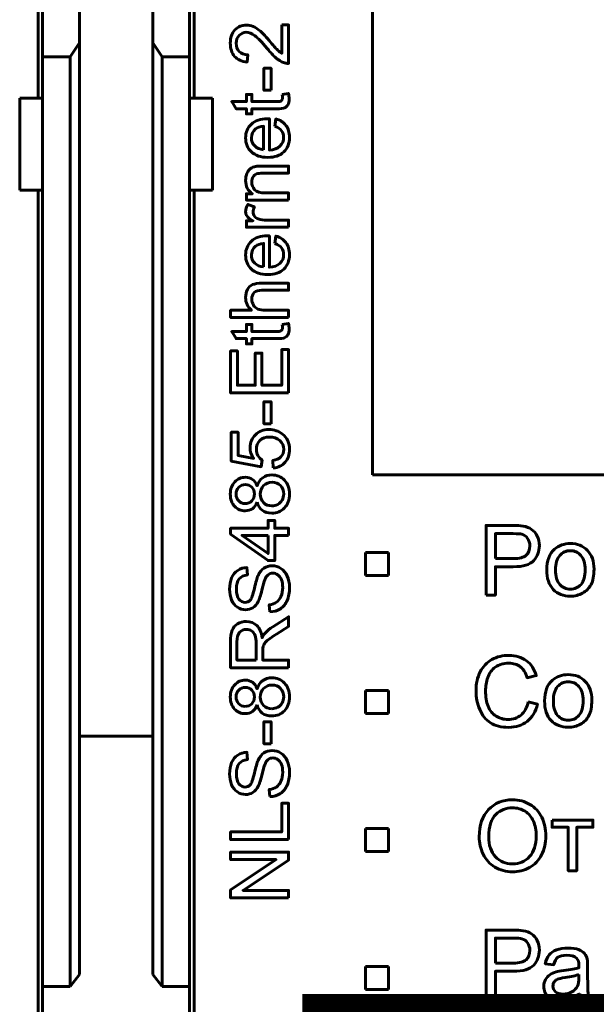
# Model space of a CAD drawing. Header units: millimetres. Extents: x -13 to 39, y -19 to 89.
# Tile 5 of 15: x 14 to 27, y 3 to 24. Entities that reach past the tile are written whole.
import ezdxf

# ---------------------------------------------------------------- set-up
doc = ezdxf.new("R2010")
doc.units = ezdxf.units.MM
doc.linetypes.add('K5LT_BASIC', pattern=[0])

msp = doc.modelspace()

# ---------------------------------------------------------------- linework, layer by layer
at = {"color": 150, "linetype": 'K5LT_BASIC', "lineweight": 60, "true_color": 0x0080ff}
for p, q in [((14.639, 22.438), (14.639, 47.238)), ((18.039, 22.438), (18.039, 47.238)), ((21.918, 14.246), (21.918, 30.956)), ((14.739, 23.338), (14.739, 25.262)), ((15.539, 23.645), (15.539, 25.262)), ((17.139, 23.645), (17.139, 25.262)), ((17.939, 25.262), (17.939, 23.338)), ((15.339, 23.338), (15.539, 23.645)), ((15.539, 3.373), (15.539, 23.645)), ((17.139, 23.645), (17.139, 3.373)), ((17.339, 23.338), (17.139, 23.645)), ((14.739, 22.438), (14.739, 23.338)), ((15.339, 23.338), (14.739, 23.338)), ((15.339, 3.117), (15.339, 23.338)), ((17.339, 3.117), (17.339, 23.338)), ((17.939, 23.338), (17.339, 23.338)), ((17.939, 23.338), (17.939, 22.438)), ((14.739, 22.438), (14.239, 22.438)), ((14.239, 20.438), (14.239, 22.438)), ((14.739, 22.438), (14.739, 20.438)), ((18.439, 22.438), (17.939, 22.438)), ((17.939, 22.438), (17.939, 20.438)), ((18.439, 20.438), (18.439, 22.438)), ((14.739, 20.438), (14.239, 20.438)), ((14.639, 2.412), (14.639, 20.438)), ((14.739, 3.117), (14.739, 20.438)), ((17.939, 20.438), (18.439, 20.438)), ((17.939, 3.117), (17.939, 20.438)), ((18.039, 2.412), (18.039, 20.438)), ((35.301, 14.246), (21.918, 14.246)), ((21.764, 12.551), (22.264, 12.551)), ((21.764, 12.051), (21.764, 12.551)), ((22.264, 12.551), (22.264, 12.051)), ((22.264, 12.051), (21.764, 12.051)), ((21.764, 9.551), (22.264, 9.551)), ((21.764, 9.051), (21.764, 9.551)), ((22.264, 9.551), (22.264, 9.051)), ((22.264, 9.051), (21.764, 9.051)), ((15.539, 8.557), (17.139, 8.557)), ((21.764, 6.551), (22.264, 6.551)), ((21.764, 6.051), (21.764, 6.551)), ((22.264, 6.551), (22.264, 6.051)), ((22.264, 6.051), (21.764, 6.051)), ((21.764, 3.551), (22.264, 3.551)), ((21.764, 3.051), (21.764, 3.551)), ((22.264, 3.551), (22.264, 3.051)), ((15.339, 3.117), (15.539, 3.373)), ((17.139, 3.373), (17.339, 3.117)), ((15.339, 3.117), (14.739, 3.117)), ((14.739, 2.412), (14.739, 3.117)), ((17.339, 3.117), (17.939, 3.117)), ((17.939, 2.412), (17.939, 3.117)), ((22.264, 3.051), (21.764, 3.051))]:
    msp.add_line(p, q, dxfattribs=at)
at = {"color": 150, "linetype": 'K5LT_BASIC', "true_color": 0x0080ff, "const_width": 0.6}
msp.add_lwpolyline([(20.69, -1.499), (34.589, -1.499), (34.589, 2.649), (20.69, 2.649)], close=True, dxfattribs=at)
at = {"color": 150, "linetype": 'K5LT_BASIC', "lineweight": 60, "true_color": 0x0080ff}
for points, knots in [([(19.944, 24.03), (19.944, 24.03), (20.092, 24.03), (20.092, 24.03), (20.092, 23.194), (20.092, 23.194), (20.055, 23.193), (20.019, 23.199), (19.984, 23.212), (19.927, 23.234), (19.871, 23.268), (19.816, 23.316), (19.761, 23.363), (19.698, 23.43), (19.626, 23.518), (19.513, 23.655), (19.424, 23.748), (19.358, 23.796), (19.292, 23.845), (19.23, 23.87), (19.171, 23.87), (19.11, 23.87), (19.058, 23.848), (19.016, 23.804), (18.974, 23.759), (18.952, 23.702), (18.952, 23.631), (18.952, 23.556), (18.975, 23.496), (19.019, 23.451), (19.064, 23.406), (19.126, 23.383), (19.205, 23.383), (19.205, 23.383), (19.189, 23.224), (19.189, 23.224), (19.07, 23.235), (18.98, 23.276), (18.917, 23.347), (18.855, 23.419), (18.824, 23.514), (18.824, 23.634), (18.824, 23.756), (18.857, 23.852), (18.925, 23.922), (18.992, 23.993), (19.075, 24.028), (19.175, 24.028), (19.225, 24.028), (19.275, 24.018), (19.324, 23.997), (19.373, 23.977), (19.424, 23.942), (19.478, 23.894), (19.532, 23.846), (19.607, 23.766), (19.701, 23.655), (19.779, 23.562), (19.832, 23.502), (19.86, 23.476), (19.888, 23.449), (19.916, 23.428), (19.944, 23.41), (19.944, 23.41), (19.944, 24.03), (19.944, 24.03)], [0, 0, 0, 0, 0.045455, 0.045455, 0.090909, 0.090909, 0.090909, 0.136364, 0.136364, 0.136364, 0.181818, 0.181818, 0.181818, 0.227273, 0.227273, 0.227273, 0.272727, 0.272727, 0.272727, 0.318182, 0.318182, 0.318182, 0.363636, 0.363636, 0.363636, 0.409091, 0.409091, 0.409091, 0.454545, 0.454545, 0.454545, 0.5, 0.5, 0.5, 0.545455, 0.545455, 0.545455, 0.590909, 0.590909, 0.590909, 0.636364, 0.636364, 0.636364, 0.681818, 0.681818, 0.681818, 0.727273, 0.727273, 0.727273, 0.772727, 0.772727, 0.772727, 0.818182, 0.818182, 0.818182, 0.863636, 0.863636, 0.863636, 0.909091, 0.909091, 0.909091, 0.954545, 0.954545, 0.954545, 1, 1, 1, 1]), ([(19.713, 22.61), (19.713, 22.61), (19.557, 22.61), (19.557, 22.61), (19.557, 23.09), (19.557, 23.09), (19.713, 23.09), (19.713, 23.09), (19.713, 22.61), (19.713, 22.61)], [0, 0, 0, 0, 0.25, 0.25, 0.5, 0.5, 0.75, 0.75, 1, 1, 1, 1]), ([(19.953, 22.519), (19.953, 22.519), (20.09, 22.54), (20.09, 22.54), (20.1, 22.496), (20.104, 22.457), (20.104, 22.423), (20.104, 22.367), (20.095, 22.324), (20.078, 22.292), (20.06, 22.262), (20.036, 22.24), (20.007, 22.227), (19.978, 22.214), (19.917, 22.208), (19.824, 22.208), (19.824, 22.208), (19.296, 22.208), (19.296, 22.208), (19.296, 22.094), (19.296, 22.094), (19.176, 22.094), (19.176, 22.094), (19.176, 22.208), (19.176, 22.208), (18.95, 22.208), (18.95, 22.208), (18.857, 22.364), (18.857, 22.364), (19.176, 22.364), (19.176, 22.364), (19.176, 22.519), (19.176, 22.519), (19.296, 22.519), (19.296, 22.519), (19.296, 22.364), (19.296, 22.364), (19.833, 22.364), (19.833, 22.364), (19.877, 22.364), (19.906, 22.366), (19.918, 22.372), (19.931, 22.377), (19.941, 22.386), (19.948, 22.398), (19.956, 22.411), (19.96, 22.428), (19.96, 22.451), (19.96, 22.468), (19.958, 22.491), (19.953, 22.519)], [0, 0, 0, 0, 0.05, 0.05, 0.05, 0.1, 0.1, 0.1, 0.15, 0.15, 0.15, 0.2, 0.2, 0.2, 0.25, 0.25, 0.25, 0.3, 0.3, 0.35, 0.35, 0.4, 0.4, 0.45, 0.45, 0.5, 0.5, 0.55, 0.55, 0.6, 0.6, 0.65, 0.65, 0.7, 0.7, 0.75, 0.75, 0.8, 0.8, 0.8, 0.85, 0.85, 0.85, 0.9, 0.9, 0.9, 0.95, 0.95, 0.95, 1, 1, 1, 1]), ([(19.796, 21.825), (19.796, 21.825), (19.817, 21.986), (19.817, 21.986), (19.91, 21.961), (19.983, 21.914), (20.034, 21.846), (20.085, 21.778), (20.111, 21.691), (20.111, 21.585), (20.111, 21.451), (20.07, 21.345), (19.988, 21.267), (19.906, 21.189), (19.79, 21.15), (19.642, 21.15), (19.488, 21.15), (19.369, 21.189), (19.284, 21.268), (19.199, 21.347), (19.157, 21.45), (19.157, 21.576), (19.157, 21.698), (19.199, 21.798), (19.365, 21.952), (19.482, 21.991), (19.633, 21.991), (19.642, 21.991), (19.656, 21.991), (19.674, 21.99), (19.674, 21.99), (19.674, 21.308), (19.674, 21.308), (19.774, 21.314), (19.851, 21.343), (19.904, 21.394), (19.958, 21.445), (19.984, 21.508), (19.984, 21.585), (19.984, 21.641), (19.969, 21.69), (19.939, 21.73), (19.909, 21.77), (19.861, 21.802), (19.796, 21.825)], [0, 0, 0, 0, 0.066667, 0.066667, 0.066667, 0.133333, 0.133333, 0.133333, 0.2, 0.2, 0.2, 0.266667, 0.266667, 0.266667, 0.333333, 0.333333, 0.333333, 0.4, 0.4, 0.4, 0.466667, 0.466667, 0.466667, 0.533333, 0.533333, 0.6, 0.6, 0.6, 0.666667, 0.666667, 0.666667, 0.733333, 0.733333, 0.733333, 0.8, 0.8, 0.8, 0.866667, 0.866667, 0.866667, 0.933333, 0.933333, 0.933333, 1, 1, 1, 1]), ([(19.547, 21.317), (19.547, 21.317), (19.547, 21.827), (19.547, 21.827), (19.47, 21.82), (19.412, 21.801), (19.374, 21.769), (19.314, 21.719), (19.284, 21.655), (19.284, 21.577), (19.284, 21.506), (19.308, 21.446), (19.356, 21.398), (19.403, 21.349), (19.467, 21.323), (19.547, 21.317)], [0, 0, 0, 0, 0.2, 0.2, 0.2, 0.4, 0.4, 0.4, 0.6, 0.6, 0.6, 0.8, 0.8, 0.8, 1, 1, 1, 1]), ([(20.092, 20.22), (20.092, 20.22), (19.176, 20.22), (19.176, 20.22), (19.176, 20.359), (19.176, 20.359), (19.306, 20.359), (19.306, 20.359), (19.207, 20.426), (19.157, 20.523), (19.157, 20.65), (19.157, 20.705), (19.167, 20.756), (19.206, 20.848), (19.233, 20.883), (19.265, 20.906), (19.297, 20.929), (19.335, 20.945), (19.379, 20.954), (19.408, 20.96), (19.458, 20.962), (19.53, 20.962), (19.53, 20.962), (20.092, 20.962), (20.092, 20.962), (20.092, 20.807), (20.092, 20.807), (19.536, 20.807), (19.536, 20.807), (19.473, 20.807), (19.425, 20.801), (19.394, 20.789), (19.363, 20.777), (19.338, 20.756), (19.319, 20.725), (19.301, 20.695), (19.291, 20.658), (19.291, 20.617), (19.291, 20.551), (19.312, 20.495), (19.354, 20.447), (19.396, 20.399), (19.475, 20.375), (19.592, 20.375), (19.592, 20.375), (20.092, 20.375), (20.092, 20.375), (20.092, 20.22), (20.092, 20.22)], [0, 0, 0, 0, 0.055556, 0.055556, 0.111111, 0.111111, 0.166667, 0.166667, 0.166667, 0.222222, 0.222222, 0.222222, 0.277778, 0.277778, 0.333333, 0.333333, 0.333333, 0.388889, 0.388889, 0.388889, 0.444444, 0.444444, 0.444444, 0.5, 0.5, 0.555556, 0.555556, 0.611111, 0.611111, 0.611111, 0.666667, 0.666667, 0.666667, 0.722222, 0.722222, 0.722222, 0.777778, 0.777778, 0.777778, 0.833333, 0.833333, 0.833333, 0.888889, 0.888889, 0.888889, 0.944444, 0.944444, 1, 1, 1, 1]), ([(20.092, 19.631), (20.092, 19.631), (19.176, 19.631), (19.176, 19.631), (19.176, 19.77), (19.176, 19.77), (19.317, 19.77), (19.317, 19.77), (19.252, 19.806), (19.209, 19.839), (19.188, 19.869), (19.167, 19.899), (19.157, 19.932), (19.157, 19.968), (19.157, 20.021), (19.174, 20.074), (19.206, 20.128), (19.206, 20.128), (19.349, 20.073), (19.349, 20.073), (19.328, 20.035), (19.318, 19.998), (19.318, 19.96), (19.318, 19.926), (19.328, 19.896), (19.348, 19.869), (19.368, 19.842), (19.397, 19.823), (19.433, 19.812), (19.488, 19.794), (19.548, 19.786), (19.614, 19.786), (19.614, 19.786), (20.092, 19.786), (20.092, 19.786), (20.092, 19.631), (20.092, 19.631)], [0, 0, 0, 0, 0.076923, 0.076923, 0.153846, 0.153846, 0.230769, 0.230769, 0.230769, 0.307692, 0.307692, 0.307692, 0.384615, 0.384615, 0.384615, 0.461538, 0.461538, 0.461538, 0.538462, 0.538462, 0.538462, 0.615385, 0.615385, 0.615385, 0.692308, 0.692308, 0.692308, 0.769231, 0.769231, 0.769231, 0.846154, 0.846154, 0.846154, 0.923077, 0.923077, 1, 1, 1, 1]), ([(19.796, 19.276), (19.796, 19.276), (19.817, 19.436), (19.817, 19.436), (19.91, 19.411), (19.983, 19.365), (20.034, 19.296), (20.085, 19.228), (20.111, 19.141), (20.111, 19.035), (20.111, 18.902), (20.07, 18.796), (19.988, 18.718), (19.906, 18.639), (19.79, 18.6), (19.642, 18.6), (19.488, 18.6), (19.369, 18.64), (19.284, 18.719), (19.199, 18.798), (19.157, 18.9), (19.157, 19.027), (19.157, 19.149), (19.199, 19.248), (19.365, 19.403), (19.482, 19.442), (19.633, 19.442), (19.642, 19.442), (19.656, 19.441), (19.674, 19.441), (19.674, 19.441), (19.674, 18.759), (19.674, 18.759), (19.774, 18.765), (19.851, 18.793), (19.904, 18.844), (19.958, 18.895), (19.984, 18.959), (19.984, 19.035), (19.984, 19.092), (19.969, 19.14), (19.939, 19.18), (19.909, 19.221), (19.861, 19.252), (19.796, 19.276)], [0, 0, 0, 0, 0.066667, 0.066667, 0.066667, 0.133333, 0.133333, 0.133333, 0.2, 0.2, 0.2, 0.266667, 0.266667, 0.266667, 0.333333, 0.333333, 0.333333, 0.4, 0.4, 0.4, 0.466667, 0.466667, 0.466667, 0.533333, 0.533333, 0.6, 0.6, 0.6, 0.666667, 0.666667, 0.666667, 0.733333, 0.733333, 0.733333, 0.8, 0.8, 0.8, 0.866667, 0.866667, 0.866667, 0.933333, 0.933333, 0.933333, 1, 1, 1, 1]), ([(19.547, 18.768), (19.547, 18.768), (19.547, 19.278), (19.547, 19.278), (19.47, 19.271), (19.412, 19.251), (19.374, 19.219), (19.314, 19.17), (19.284, 19.106), (19.284, 19.027), (19.284, 18.956), (19.308, 18.897), (19.356, 18.848), (19.403, 18.8), (19.467, 18.773), (19.547, 18.768)], [0, 0, 0, 0, 0.2, 0.2, 0.2, 0.4, 0.4, 0.4, 0.6, 0.6, 0.6, 0.8, 0.8, 0.8, 1, 1, 1, 1]), ([(20.092, 17.67), (20.092, 17.67), (18.829, 17.67), (18.829, 17.67), (18.829, 17.826), (18.829, 17.826), (19.283, 17.826), (19.283, 17.826), (19.199, 17.898), (19.157, 17.989), (19.157, 18.099), (19.157, 18.166), (19.17, 18.224), (19.197, 18.274), (19.224, 18.324), (19.261, 18.36), (19.308, 18.381), (19.355, 18.402), (19.423, 18.413), (19.513, 18.413), (19.513, 18.413), (20.092, 18.413), (20.092, 18.413), (20.092, 18.258), (20.092, 18.258), (19.513, 18.258), (19.513, 18.258), (19.436, 18.258), (19.379, 18.241), (19.344, 18.208), (19.309, 18.174), (19.291, 18.127), (19.291, 18.066), (19.291, 18.021), (19.303, 17.978), (19.327, 17.937), (19.351, 17.897), (19.383, 17.869), (19.424, 17.851), (19.464, 17.834), (19.52, 17.826), (19.592, 17.826), (19.592, 17.826), (20.092, 17.826), (20.092, 17.826), (20.092, 17.67), (20.092, 17.67)], [0, 0, 0, 0, 0.058824, 0.058824, 0.117647, 0.117647, 0.176471, 0.176471, 0.176471, 0.235294, 0.235294, 0.235294, 0.294118, 0.294118, 0.294118, 0.352941, 0.352941, 0.352941, 0.411765, 0.411765, 0.411765, 0.470588, 0.470588, 0.529412, 0.529412, 0.588235, 0.588235, 0.588235, 0.647059, 0.647059, 0.647059, 0.705882, 0.705882, 0.705882, 0.764706, 0.764706, 0.764706, 0.823529, 0.823529, 0.823529, 0.882353, 0.882353, 0.882353, 0.941176, 0.941176, 1, 1, 1, 1]), ([(19.953, 17.517), (19.953, 17.517), (20.09, 17.538), (20.09, 17.538), (20.1, 17.495), (20.104, 17.456), (20.104, 17.422), (20.104, 17.366), (20.095, 17.322), (20.078, 17.291), (20.06, 17.26), (20.036, 17.238), (20.007, 17.226), (19.978, 17.213), (19.917, 17.207), (19.824, 17.207), (19.824, 17.207), (19.296, 17.207), (19.296, 17.207), (19.296, 17.092), (19.296, 17.092), (19.176, 17.092), (19.176, 17.092), (19.176, 17.207), (19.176, 17.207), (18.95, 17.207), (18.95, 17.207), (18.857, 17.362), (18.857, 17.362), (19.176, 17.362), (19.176, 17.362), (19.176, 17.517), (19.176, 17.517), (19.296, 17.517), (19.296, 17.517), (19.296, 17.362), (19.296, 17.362), (19.833, 17.362), (19.833, 17.362), (19.877, 17.362), (19.906, 17.365), (19.918, 17.37), (19.931, 17.376), (19.941, 17.384), (19.948, 17.397), (19.956, 17.409), (19.96, 17.427), (19.96, 17.45), (19.96, 17.467), (19.958, 17.489), (19.953, 17.517)], [0, 0, 0, 0, 0.05, 0.05, 0.05, 0.1, 0.1, 0.1, 0.15, 0.15, 0.15, 0.2, 0.2, 0.2, 0.25, 0.25, 0.25, 0.3, 0.3, 0.35, 0.35, 0.4, 0.4, 0.45, 0.45, 0.5, 0.5, 0.55, 0.55, 0.6, 0.6, 0.65, 0.65, 0.7, 0.7, 0.75, 0.75, 0.8, 0.8, 0.8, 0.85, 0.85, 0.85, 0.9, 0.9, 0.9, 0.95, 0.95, 0.95, 1, 1, 1, 1]), ([(20.092, 16.027), (20.092, 16.027), (18.829, 16.027), (18.829, 16.027), (18.829, 16.939), (18.829, 16.939), (18.977, 16.939), (18.977, 16.939), (18.977, 16.194), (18.977, 16.194), (19.365, 16.194), (19.365, 16.194), (19.365, 16.891), (19.365, 16.891), (19.513, 16.891), (19.513, 16.891), (19.513, 16.194), (19.513, 16.194), (19.944, 16.194), (19.944, 16.194), (19.944, 16.969), (19.944, 16.969), (20.092, 16.969), (20.092, 16.969), (20.092, 16.027), (20.092, 16.027)], [0, 0, 0, 0, 0.083333, 0.083333, 0.166667, 0.166667, 0.25, 0.25, 0.333333, 0.333333, 0.416667, 0.416667, 0.5, 0.5, 0.583333, 0.583333, 0.666667, 0.666667, 0.75, 0.75, 0.833333, 0.833333, 0.916667, 0.916667, 1, 1, 1, 1]), ([(19.713, 15.355), (19.713, 15.355), (19.557, 15.355), (19.557, 15.355), (19.557, 15.835), (19.557, 15.835), (19.713, 15.835), (19.713, 15.835), (19.713, 15.355), (19.713, 15.355)], [0, 0, 0, 0, 0.25, 0.25, 0.5, 0.5, 0.75, 0.75, 1, 1, 1, 1]), ([(19.76, 14.393), (19.76, 14.393), (19.748, 14.555), (19.748, 14.555), (19.827, 14.567), (19.886, 14.595), (19.926, 14.639), (19.966, 14.682), (19.986, 14.736), (19.986, 14.798), (19.986, 14.874), (19.958, 14.937), (19.902, 14.988), (19.845, 15.04), (19.771, 15.065), (19.678, 15.065), (19.589, 15.065), (19.52, 15.041), (19.468, 14.992), (19.417, 14.943), (19.392, 14.878), (19.392, 14.797), (19.392, 14.747), (19.403, 14.702), (19.426, 14.662), (19.449, 14.622), (19.479, 14.591), (19.515, 14.568), (19.515, 14.568), (19.494, 14.421), (19.494, 14.421), (18.845, 14.543), (18.845, 14.543), (18.845, 15.169), (18.845, 15.169), (18.993, 15.169), (18.993, 15.169), (18.993, 14.667), (18.993, 14.667), (19.334, 14.6), (19.334, 14.6), (19.281, 14.675), (19.254, 14.754), (19.254, 14.837), (19.254, 14.947), (19.292, 15.04), (19.369, 15.116), (19.445, 15.191), (19.543, 15.229), (19.663, 15.229), (19.778, 15.229), (19.876, 15.196), (19.96, 15.13), (20.062, 15.049), (20.113, 14.938), (20.113, 14.798), (20.113, 14.684), (20.081, 14.59), (20.016, 14.517), (19.952, 14.445), (19.867, 14.403), (19.76, 14.393)], [0, 0, 0, 0, 0.045455, 0.045455, 0.045455, 0.090909, 0.090909, 0.090909, 0.136364, 0.136364, 0.136364, 0.181818, 0.181818, 0.181818, 0.227273, 0.227273, 0.227273, 0.272727, 0.272727, 0.272727, 0.318182, 0.318182, 0.318182, 0.363636, 0.363636, 0.363636, 0.409091, 0.409091, 0.409091, 0.454545, 0.454545, 0.5, 0.5, 0.545455, 0.545455, 0.590909, 0.590909, 0.636364, 0.636364, 0.681818, 0.681818, 0.681818, 0.727273, 0.727273, 0.727273, 0.772727, 0.772727, 0.772727, 0.818182, 0.818182, 0.818182, 0.863636, 0.863636, 0.863636, 0.909091, 0.909091, 0.909091, 0.954545, 0.954545, 0.954545, 1, 1, 1, 1]), ([(19.407, 13.651), (19.384, 13.587), (19.35, 13.539), (19.306, 13.508), (19.263, 13.477), (19.21, 13.462), (19.149, 13.462), (19.057, 13.462), (18.98, 13.494), (18.918, 13.56), (18.855, 13.626), (18.824, 13.714), (18.824, 13.824), (18.824, 13.934), (18.856, 14.022), (18.984, 14.156), (19.062, 14.19), (19.154, 14.19), (19.212, 14.19), (19.264, 14.175), (19.307, 14.144), (19.35, 14.114), (19.384, 14.067), (19.407, 14.005), (19.433, 14.082), (19.473, 14.14), (19.53, 14.181), (19.586, 14.221), (19.653, 14.241), (19.731, 14.241), (19.839, 14.241), (19.929, 14.203), (20.003, 14.127), (20.076, 14.05), (20.113, 13.95), (20.113, 13.826), (20.113, 13.701), (20.076, 13.601), (20.003, 13.525), (19.929, 13.449), (19.837, 13.41), (19.727, 13.41), (19.645, 13.41), (19.576, 13.431), (19.52, 13.473), (19.465, 13.515), (19.427, 13.574), (19.407, 13.651)], [0, 0, 0, 0, 0.0625, 0.0625, 0.0625, 0.125, 0.125, 0.125, 0.1875, 0.1875, 0.1875, 0.25, 0.25, 0.25, 0.3125, 0.3125, 0.375, 0.375, 0.375, 0.4375, 0.4375, 0.4375, 0.5, 0.5, 0.5, 0.5625, 0.5625, 0.5625, 0.625, 0.625, 0.625, 0.6875, 0.6875, 0.6875, 0.75, 0.75, 0.75, 0.8125, 0.8125, 0.8125, 0.875, 0.875, 0.875, 0.9375, 0.9375, 0.9375, 1, 1, 1, 1]), ([(19.144, 13.62), (19.204, 13.62), (19.253, 13.639), (19.291, 13.677), (19.328, 13.716), (19.348, 13.766), (19.348, 13.828), (19.348, 13.888), (19.329, 13.937), (19.254, 14.012), (19.207, 14.031), (19.153, 14.031), (19.096, 14.031), (19.048, 14.012), (19.009, 13.973), (18.97, 13.934), (18.951, 13.885), (18.951, 13.826), (18.951, 13.766), (18.97, 13.717), (19.008, 13.678), (19.046, 13.64), (19.091, 13.62), (19.144, 13.62)], [0, 0, 0, 0, 0.125, 0.125, 0.125, 0.25, 0.25, 0.25, 0.375, 0.375, 0.5, 0.5, 0.5, 0.625, 0.625, 0.625, 0.75, 0.75, 0.75, 0.875, 0.875, 0.875, 1, 1, 1, 1]), ([(19.728, 13.569), (19.772, 13.569), (19.815, 13.579), (19.856, 13.6), (19.897, 13.621), (19.929, 13.652), (19.952, 13.693), (19.975, 13.735), (19.986, 13.78), (19.986, 13.827), (19.986, 13.902), (19.962, 13.963), (19.915, 14.011), (19.867, 14.059), (19.806, 14.082), (19.733, 14.082), (19.658, 14.082), (19.597, 14.058), (19.548, 14.009), (19.499, 13.959), (19.475, 13.897), (19.475, 13.822), (19.475, 13.748), (19.499, 13.688), (19.547, 13.641), (19.595, 13.593), (19.655, 13.569), (19.728, 13.569)], [0, 0, 0, 0, 0.111111, 0.111111, 0.111111, 0.222222, 0.222222, 0.222222, 0.333333, 0.333333, 0.333333, 0.444444, 0.444444, 0.444444, 0.555556, 0.555556, 0.555556, 0.666667, 0.666667, 0.666667, 0.777778, 0.777778, 0.777778, 0.888889, 0.888889, 0.888889, 1, 1, 1, 1]), ([(20.092, 12.927), (20.092, 12.927), (19.79, 12.927), (19.79, 12.927), (19.79, 12.378), (19.79, 12.378), (19.647, 12.378), (19.647, 12.378), (18.829, 12.955), (18.829, 12.955), (18.829, 13.082), (18.829, 13.082), (19.647, 13.082), (19.647, 13.082), (19.647, 13.253), (19.647, 13.253), (19.79, 13.253), (19.79, 13.253), (19.79, 13.082), (19.79, 13.082), (20.092, 13.082), (20.092, 13.082), (20.092, 12.927), (20.092, 12.927)], [0, 0, 0, 0, 0.090909, 0.090909, 0.181818, 0.181818, 0.272727, 0.272727, 0.363636, 0.363636, 0.454545, 0.454545, 0.545455, 0.545455, 0.636364, 0.636364, 0.727273, 0.727273, 0.818182, 0.818182, 0.909091, 0.909091, 1, 1, 1, 1]), ([(24.393, 11.627), (24.393, 11.627), (24.393, 13.143), (24.393, 13.143), (24.966, 13.143), (24.966, 13.143), (25.066, 13.143), (25.143, 13.138), (25.196, 13.128), (25.271, 13.116), (25.333, 13.092), (25.384, 13.057), (25.434, 13.023), (25.475, 12.974), (25.505, 12.911), (25.536, 12.849), (25.551, 12.78), (25.551, 12.705), (25.551, 12.577), (25.51, 12.468), (25.428, 12.379), (25.346, 12.289), (25.198, 12.245), (24.983, 12.245), (24.983, 12.245), (24.594, 12.245), (24.594, 12.245), (24.594, 11.627), (24.594, 11.627), (24.393, 11.627), (24.393, 11.627)], [0, 0, 0, 0, 0.090909, 0.090909, 0.181818, 0.181818, 0.181818, 0.272727, 0.272727, 0.272727, 0.363636, 0.363636, 0.363636, 0.454545, 0.454545, 0.454545, 0.545455, 0.545455, 0.545455, 0.636364, 0.636364, 0.636364, 0.727273, 0.727273, 0.727273, 0.818182, 0.818182, 0.909091, 0.909091, 1, 1, 1, 1]), ([(19.647, 12.927), (19.647, 12.927), (19.079, 12.927), (19.079, 12.927), (19.647, 12.531), (19.647, 12.531), (19.647, 12.927), (19.647, 12.927)], [0, 0, 0, 0, 0.333333, 0.333333, 0.666667, 0.666667, 1, 1, 1, 1]), ([(24.594, 12.423), (24.594, 12.423), (24.986, 12.423), (24.986, 12.423), (25.116, 12.423), (25.208, 12.447), (25.262, 12.495), (25.317, 12.543), (25.344, 12.611), (25.344, 12.699), (25.344, 12.762), (25.328, 12.817), (25.296, 12.862), (25.264, 12.907), (25.221, 12.937), (25.169, 12.951), (25.135, 12.96), (25.073, 12.965), (24.982, 12.965), (24.982, 12.965), (24.594, 12.965), (24.594, 12.965), (24.594, 12.423), (24.594, 12.423)], [0, 0, 0, 0, 0.125, 0.125, 0.125, 0.25, 0.25, 0.25, 0.375, 0.375, 0.375, 0.5, 0.5, 0.5, 0.625, 0.625, 0.625, 0.75, 0.75, 0.75, 0.875, 0.875, 1, 1, 1, 1]), ([(25.712, 12.176), (25.712, 12.379), (25.768, 12.529), (25.882, 12.627), (25.976, 12.708), (26.091, 12.749), (26.227, 12.749), (26.378, 12.749), (26.501, 12.699), (26.597, 12.601), (26.693, 12.502), (26.741, 12.366), (26.741, 12.192), (26.741, 12.051), (26.72, 11.94), (26.677, 11.859), (26.635, 11.778), (26.573, 11.715), (26.492, 11.671), (26.411, 11.626), (26.323, 11.604), (26.227, 11.604), (26.073, 11.604), (25.949, 11.653), (25.759, 11.85), (25.712, 11.991), (25.712, 12.176)], [0, 0, 0, 0, 0.111111, 0.111111, 0.111111, 0.222222, 0.222222, 0.222222, 0.333333, 0.333333, 0.333333, 0.444444, 0.444444, 0.444444, 0.555556, 0.555556, 0.555556, 0.666667, 0.666667, 0.666667, 0.777778, 0.777778, 0.777778, 0.888889, 0.888889, 1, 1, 1, 1]), ([(25.903, 12.176), (25.903, 12.035), (25.933, 11.93), (25.995, 11.861), (26.056, 11.791), (26.134, 11.756), (26.227, 11.756), (26.319, 11.756), (26.396, 11.791), (26.458, 11.861), (26.52, 11.931), (26.55, 12.038), (26.55, 12.182), (26.55, 12.317), (26.519, 12.42), (26.457, 12.49), (26.396, 12.559), (26.319, 12.594), (26.227, 12.594), (26.134, 12.594), (26.056, 12.56), (25.995, 12.49), (25.933, 12.421), (25.903, 12.316), (25.903, 12.176)], [0, 0, 0, 0, 0.125, 0.125, 0.125, 0.25, 0.25, 0.25, 0.375, 0.375, 0.375, 0.5, 0.5, 0.5, 0.625, 0.625, 0.625, 0.75, 0.75, 0.75, 0.875, 0.875, 0.875, 1, 1, 1, 1]), ([(19.686, 11.262), (19.686, 11.262), (19.672, 11.419), (19.672, 11.419), (19.736, 11.426), (19.788, 11.443), (19.829, 11.471), (19.869, 11.498), (19.902, 11.54), (19.927, 11.598), (19.952, 11.655), (19.965, 11.72), (19.965, 11.791), (19.965, 11.855), (19.956, 11.911), (19.917, 12.009), (19.891, 12.045), (19.825, 12.093), (19.789, 12.105), (19.75, 12.105), (19.71, 12.105), (19.676, 12.093), (19.646, 12.07), (19.617, 12.048), (19.592, 12.01), (19.572, 11.957), (19.559, 11.923), (19.538, 11.848), (19.483, 11.616), (19.456, 11.535), (19.432, 11.488), (19.4, 11.428), (19.361, 11.383), (19.314, 11.354), (19.267, 11.324), (19.214, 11.309), (19.156, 11.309), (19.092, 11.309), (19.033, 11.328), (18.977, 11.364), (18.922, 11.4), (18.88, 11.452), (18.851, 11.522), (18.822, 11.592), (18.808, 11.669), (18.808, 11.754), (18.808, 11.847), (18.823, 11.93), (18.853, 12.001), (18.883, 12.073), (18.927, 12.128), (18.986, 12.166), (19.045, 12.205), (19.111, 12.225), (19.185, 12.228), (19.185, 12.228), (19.198, 12.068), (19.198, 12.068), (19.118, 12.059), (19.058, 12.03), (19.017, 11.98), (18.976, 11.931), (18.956, 11.857), (18.956, 11.76), (18.956, 11.659), (18.975, 11.585), (19.012, 11.539), (19.049, 11.493), (19.093, 11.47), (19.146, 11.47), (19.191, 11.47), (19.228, 11.486), (19.258, 11.519), (19.287, 11.551), (19.317, 11.635), (19.348, 11.771), (19.378, 11.907), (19.405, 12), (19.428, 12.05), (19.462, 12.124), (19.505, 12.178), (19.557, 12.213), (19.608, 12.248), (19.668, 12.265), (19.736, 12.265), (19.803, 12.265), (19.866, 12.246), (19.985, 12.169), (20.031, 12.114), (20.064, 12.042), (20.097, 11.97), (20.113, 11.889), (20.113, 11.799), (20.113, 11.685), (20.096, 11.589), (20.063, 11.512), (20.03, 11.435), (19.98, 11.375), (19.913, 11.331), (19.846, 11.287), (19.771, 11.264), (19.686, 11.262)], [0, 0, 0, 0, 0.028571, 0.028571, 0.028571, 0.057143, 0.057143, 0.057143, 0.085714, 0.085714, 0.085714, 0.114286, 0.114286, 0.114286, 0.142857, 0.142857, 0.171429, 0.171429, 0.2, 0.2, 0.2, 0.228571, 0.228571, 0.228571, 0.257143, 0.257143, 0.257143, 0.285714, 0.285714, 0.314286, 0.314286, 0.314286, 0.342857, 0.342857, 0.342857, 0.371429, 0.371429, 0.371429, 0.4, 0.4, 0.4, 0.428571, 0.428571, 0.428571, 0.457143, 0.457143, 0.457143, 0.485714, 0.485714, 0.485714, 0.514286, 0.514286, 0.514286, 0.542857, 0.542857, 0.542857, 0.571429, 0.571429, 0.571429, 0.6, 0.6, 0.6, 0.628571, 0.628571, 0.628571, 0.657143, 0.657143, 0.657143, 0.685714, 0.685714, 0.685714, 0.714286, 0.714286, 0.714286, 0.742857, 0.742857, 0.742857, 0.771429, 0.771429, 0.771429, 0.8, 0.8, 0.8, 0.828571, 0.828571, 0.828571, 0.857143, 0.857143, 0.885714, 0.885714, 0.885714, 0.914286, 0.914286, 0.914286, 0.942857, 0.942857, 0.942857, 0.971429, 0.971429, 0.971429, 1, 1, 1, 1]), ([(20.092, 10.046), (20.092, 10.046), (18.829, 10.046), (18.829, 10.046), (18.829, 10.606), (18.829, 10.606), (18.829, 10.718), (18.84, 10.804), (18.863, 10.862), (18.886, 10.921), (18.926, 10.968), (18.983, 11.003), (19.041, 11.038), (19.104, 11.055), (19.173, 11.055), (19.263, 11.055), (19.338, 11.026), (19.4, 10.968), (19.461, 10.91), (19.5, 10.821), (19.517, 10.7), (19.538, 10.744), (19.559, 10.778), (19.58, 10.8), (19.625, 10.849), (19.681, 10.895), (19.748, 10.939), (19.748, 10.939), (20.092, 11.157), (20.092, 11.157), (20.092, 10.948), (20.092, 10.948), (19.829, 10.781), (19.829, 10.781), (19.753, 10.733), (19.695, 10.693), (19.655, 10.661), (19.615, 10.629), (19.587, 10.601), (19.57, 10.576), (19.555, 10.551), (19.543, 10.526), (19.537, 10.5), (19.533, 10.481), (19.531, 10.45), (19.531, 10.407), (19.531, 10.407), (19.531, 10.214), (19.531, 10.214), (20.092, 10.214), (20.092, 10.214), (20.092, 10.046), (20.092, 10.046)], [0, 0, 0, 0, 0.052632, 0.052632, 0.105263, 0.105263, 0.105263, 0.157895, 0.157895, 0.157895, 0.210526, 0.210526, 0.210526, 0.263158, 0.263158, 0.263158, 0.315789, 0.315789, 0.315789, 0.368421, 0.368421, 0.368421, 0.421053, 0.421053, 0.421053, 0.473684, 0.473684, 0.473684, 0.526316, 0.526316, 0.578947, 0.578947, 0.631579, 0.631579, 0.631579, 0.684211, 0.684211, 0.684211, 0.736842, 0.736842, 0.736842, 0.789474, 0.789474, 0.789474, 0.842105, 0.842105, 0.842105, 0.894737, 0.894737, 0.947368, 0.947368, 1, 1, 1, 1]), ([(19.386, 10.214), (19.386, 10.214), (19.386, 10.572), (19.386, 10.572), (19.386, 10.649), (19.378, 10.708), (19.363, 10.751), (19.347, 10.794), (19.322, 10.827), (19.287, 10.849), (19.252, 10.871), (19.214, 10.882), (19.174, 10.882), (19.114, 10.882), (19.064, 10.861), (19.026, 10.818), (18.987, 10.774), (18.968, 10.706), (18.968, 10.613), (18.968, 10.613), (18.968, 10.214), (18.968, 10.214), (19.386, 10.214), (19.386, 10.214)], [0, 0, 0, 0, 0.125, 0.125, 0.125, 0.25, 0.25, 0.25, 0.375, 0.375, 0.375, 0.5, 0.5, 0.5, 0.625, 0.625, 0.625, 0.75, 0.75, 0.75, 0.875, 0.875, 1, 1, 1, 1]), ([(25.309, 9.308), (25.309, 9.308), (25.511, 9.257), (25.511, 9.257), (25.469, 9.092), (25.393, 8.967), (25.284, 8.881), (25.175, 8.794), (25.042, 8.751), (24.884, 8.751), (24.721, 8.751), (24.588, 8.784), (24.486, 8.851), (24.384, 8.917), (24.306, 9.013), (24.253, 9.139), (24.2, 9.265), (24.173, 9.401), (24.173, 9.545), (24.173, 9.703), (24.203, 9.84), (24.263, 9.958), (24.323, 10.075), (24.409, 10.165), (24.52, 10.226), (24.631, 10.287), (24.754, 10.317), (24.887, 10.317), (25.039, 10.317), (25.166, 10.279), (25.269, 10.201), (25.373, 10.124), (25.445, 10.016), (25.485, 9.876), (25.485, 9.876), (25.288, 9.83), (25.288, 9.83), (25.253, 9.94), (25.202, 10.02), (25.136, 10.07), (25.069, 10.121), (24.985, 10.146), (24.884, 10.146), (24.768, 10.146), (24.67, 10.118), (24.514, 10.006), (24.459, 9.931), (24.428, 9.837), (24.396, 9.743), (24.38, 9.646), (24.38, 9.546), (24.38, 9.418), (24.399, 9.305), (24.436, 9.209), (24.474, 9.113), (24.532, 9.041), (24.69, 8.946), (24.775, 8.922), (24.867, 8.922), (24.98, 8.922), (25.074, 8.955), (25.152, 9.019), (25.229, 9.084), (25.282, 9.18), (25.309, 9.308)], [0, 0, 0, 0, 0.045455, 0.045455, 0.045455, 0.090909, 0.090909, 0.090909, 0.136364, 0.136364, 0.136364, 0.181818, 0.181818, 0.181818, 0.227273, 0.227273, 0.227273, 0.272727, 0.272727, 0.272727, 0.318182, 0.318182, 0.318182, 0.363636, 0.363636, 0.363636, 0.409091, 0.409091, 0.409091, 0.454545, 0.454545, 0.454545, 0.5, 0.5, 0.5, 0.545455, 0.545455, 0.545455, 0.590909, 0.590909, 0.590909, 0.636364, 0.636364, 0.636364, 0.681818, 0.681818, 0.727273, 0.727273, 0.727273, 0.772727, 0.772727, 0.772727, 0.818182, 0.818182, 0.818182, 0.863636, 0.863636, 0.909091, 0.909091, 0.909091, 0.954545, 0.954545, 0.954545, 1, 1, 1, 1]), ([(25.665, 9.325), (25.665, 9.528), (25.722, 9.679), (25.835, 9.776), (25.929, 9.857), (26.045, 9.898), (26.18, 9.898), (26.331, 9.898), (26.455, 9.849), (26.551, 9.75), (26.646, 9.651), (26.694, 9.515), (26.694, 9.341), (26.694, 9.2), (26.673, 9.089), (26.631, 9.008), (26.588, 8.927), (26.527, 8.865), (26.445, 8.82), (26.365, 8.775), (26.276, 8.753), (26.18, 8.753), (26.027, 8.753), (25.902, 8.802), (25.713, 8.999), (25.665, 9.141), (25.665, 9.325)], [0, 0, 0, 0, 0.111111, 0.111111, 0.111111, 0.222222, 0.222222, 0.222222, 0.333333, 0.333333, 0.333333, 0.444444, 0.444444, 0.444444, 0.555556, 0.555556, 0.555556, 0.666667, 0.666667, 0.666667, 0.777778, 0.777778, 0.777778, 0.888889, 0.888889, 1, 1, 1, 1]), ([(19.407, 9.239), (19.384, 9.174), (19.35, 9.127), (19.306, 9.096), (19.263, 9.065), (19.21, 9.049), (19.149, 9.049), (19.057, 9.049), (18.98, 9.082), (18.918, 9.148), (18.855, 9.214), (18.824, 9.302), (18.824, 9.411), (18.824, 9.521), (18.856, 9.61), (18.984, 9.744), (19.062, 9.778), (19.154, 9.778), (19.212, 9.778), (19.264, 9.762), (19.307, 9.732), (19.35, 9.701), (19.384, 9.655), (19.407, 9.592), (19.433, 9.67), (19.473, 9.728), (19.53, 9.768), (19.586, 9.809), (19.653, 9.829), (19.731, 9.829), (19.839, 9.829), (19.929, 9.791), (20.003, 9.715), (20.076, 9.638), (20.113, 9.538), (20.113, 9.413), (20.113, 9.289), (20.076, 9.189), (20.003, 9.112), (19.929, 9.036), (19.837, 8.998), (19.727, 8.998), (19.645, 8.998), (19.576, 9.019), (19.52, 9.061), (19.465, 9.102), (19.427, 9.162), (19.407, 9.239)], [0, 0, 0, 0, 0.0625, 0.0625, 0.0625, 0.125, 0.125, 0.125, 0.1875, 0.1875, 0.1875, 0.25, 0.25, 0.25, 0.3125, 0.3125, 0.375, 0.375, 0.375, 0.4375, 0.4375, 0.4375, 0.5, 0.5, 0.5, 0.5625, 0.5625, 0.5625, 0.625, 0.625, 0.625, 0.6875, 0.6875, 0.6875, 0.75, 0.75, 0.75, 0.8125, 0.8125, 0.8125, 0.875, 0.875, 0.875, 0.9375, 0.9375, 0.9375, 1, 1, 1, 1]), ([(19.728, 9.157), (19.772, 9.157), (19.815, 9.167), (19.856, 9.188), (19.897, 9.208), (19.929, 9.239), (19.952, 9.281), (19.975, 9.323), (19.986, 9.367), (19.986, 9.415), (19.986, 9.489), (19.962, 9.55), (19.915, 9.598), (19.867, 9.646), (19.806, 9.67), (19.733, 9.67), (19.658, 9.67), (19.597, 9.645), (19.548, 9.596), (19.499, 9.547), (19.475, 9.485), (19.475, 9.41), (19.475, 9.336), (19.499, 9.276), (19.547, 9.228), (19.595, 9.181), (19.655, 9.157), (19.728, 9.157)], [0, 0, 0, 0, 0.111111, 0.111111, 0.111111, 0.222222, 0.222222, 0.222222, 0.333333, 0.333333, 0.333333, 0.444444, 0.444444, 0.444444, 0.555556, 0.555556, 0.555556, 0.666667, 0.666667, 0.666667, 0.777778, 0.777778, 0.777778, 0.888889, 0.888889, 0.888889, 1, 1, 1, 1]), ([(25.856, 9.325), (25.856, 9.185), (25.887, 9.08), (25.948, 9.01), (26.01, 8.94), (26.087, 8.905), (26.18, 8.905), (26.273, 8.905), (26.35, 8.94), (26.412, 9.01), (26.473, 9.081), (26.504, 9.187), (26.504, 9.331), (26.504, 9.467), (26.473, 9.569), (26.411, 9.639), (26.349, 9.709), (26.272, 9.743), (26.18, 9.743), (26.087, 9.743), (26.01, 9.709), (25.948, 9.639), (25.887, 9.57), (25.856, 9.465), (25.856, 9.325)], [0, 0, 0, 0, 0.125, 0.125, 0.125, 0.25, 0.25, 0.25, 0.375, 0.375, 0.375, 0.5, 0.5, 0.5, 0.625, 0.625, 0.625, 0.75, 0.75, 0.75, 0.875, 0.875, 0.875, 1, 1, 1, 1]), ([(19.144, 9.208), (19.204, 9.208), (19.253, 9.227), (19.291, 9.265), (19.328, 9.303), (19.348, 9.353), (19.348, 9.415), (19.348, 9.475), (19.329, 9.524), (19.254, 9.6), (19.207, 9.619), (19.153, 9.619), (19.096, 9.619), (19.048, 9.6), (19.009, 9.56), (18.97, 9.522), (18.951, 9.473), (18.951, 9.413), (18.951, 9.354), (18.97, 9.305), (19.008, 9.266), (19.046, 9.227), (19.091, 9.208), (19.144, 9.208)], [0, 0, 0, 0, 0.125, 0.125, 0.125, 0.25, 0.25, 0.25, 0.375, 0.375, 0.5, 0.5, 0.5, 0.625, 0.625, 0.625, 0.75, 0.75, 0.75, 0.875, 0.875, 0.875, 1, 1, 1, 1]), ([(19.713, 8.393), (19.713, 8.393), (19.557, 8.393), (19.557, 8.393), (19.557, 8.873), (19.557, 8.873), (19.713, 8.873), (19.713, 8.873), (19.713, 8.393), (19.713, 8.393)], [0, 0, 0, 0, 0.25, 0.25, 0.5, 0.5, 0.75, 0.75, 1, 1, 1, 1]), ([(19.686, 7.243), (19.686, 7.243), (19.672, 7.4), (19.672, 7.4), (19.736, 7.407), (19.788, 7.425), (19.829, 7.452), (19.869, 7.479), (19.902, 7.522), (19.927, 7.579), (19.952, 7.636), (19.965, 7.701), (19.965, 7.773), (19.965, 7.837), (19.956, 7.893), (19.917, 7.99), (19.891, 8.026), (19.825, 8.074), (19.789, 8.086), (19.75, 8.086), (19.71, 8.086), (19.676, 8.075), (19.646, 8.052), (19.617, 8.029), (19.592, 7.991), (19.572, 7.938), (19.559, 7.904), (19.538, 7.829), (19.483, 7.597), (19.456, 7.516), (19.432, 7.469), (19.4, 7.409), (19.361, 7.364), (19.314, 7.335), (19.267, 7.305), (19.214, 7.291), (19.156, 7.291), (19.092, 7.291), (19.033, 7.309), (18.977, 7.345), (18.922, 7.381), (18.88, 7.434), (18.851, 7.503), (18.822, 7.573), (18.808, 7.65), (18.808, 7.735), (18.808, 7.829), (18.823, 7.911), (18.853, 7.983), (18.883, 8.054), (18.927, 8.109), (18.986, 8.148), (19.045, 8.186), (19.111, 8.207), (19.185, 8.21), (19.185, 8.21), (19.198, 8.049), (19.198, 8.049), (19.118, 8.041), (19.058, 8.011), (19.017, 7.962), (18.976, 7.912), (18.956, 7.839), (18.956, 7.742), (18.956, 7.64), (18.975, 7.567), (19.012, 7.521), (19.049, 7.474), (19.093, 7.451), (19.146, 7.451), (19.191, 7.451), (19.228, 7.468), (19.258, 7.5), (19.287, 7.533), (19.317, 7.616), (19.348, 7.752), (19.378, 7.888), (19.405, 7.981), (19.428, 8.032), (19.462, 8.105), (19.505, 8.159), (19.557, 8.194), (19.608, 8.229), (19.668, 8.247), (19.736, 8.247), (19.803, 8.247), (19.866, 8.228), (19.985, 8.151), (20.031, 8.096), (20.064, 8.024), (20.097, 7.951), (20.113, 7.871), (20.113, 7.78), (20.113, 7.666), (20.096, 7.571), (20.063, 7.494), (20.03, 7.416), (19.98, 7.356), (19.913, 7.312), (19.846, 7.268), (19.771, 7.245), (19.686, 7.243)], [0, 0, 0, 0, 0.028571, 0.028571, 0.028571, 0.057143, 0.057143, 0.057143, 0.085714, 0.085714, 0.085714, 0.114286, 0.114286, 0.114286, 0.142857, 0.142857, 0.171429, 0.171429, 0.2, 0.2, 0.2, 0.228571, 0.228571, 0.228571, 0.257143, 0.257143, 0.257143, 0.285714, 0.285714, 0.314286, 0.314286, 0.314286, 0.342857, 0.342857, 0.342857, 0.371429, 0.371429, 0.371429, 0.4, 0.4, 0.4, 0.428571, 0.428571, 0.428571, 0.457143, 0.457143, 0.457143, 0.485714, 0.485714, 0.485714, 0.514286, 0.514286, 0.514286, 0.542857, 0.542857, 0.542857, 0.571429, 0.571429, 0.571429, 0.6, 0.6, 0.6, 0.628571, 0.628571, 0.628571, 0.657143, 0.657143, 0.657143, 0.685714, 0.685714, 0.685714, 0.714286, 0.714286, 0.714286, 0.742857, 0.742857, 0.742857, 0.771429, 0.771429, 0.771429, 0.8, 0.8, 0.8, 0.828571, 0.828571, 0.828571, 0.857143, 0.857143, 0.885714, 0.885714, 0.885714, 0.914286, 0.914286, 0.914286, 0.942857, 0.942857, 0.942857, 0.971429, 0.971429, 0.971429, 1, 1, 1, 1]), ([(20.092, 6.31), (20.092, 6.31), (18.829, 6.31), (18.829, 6.31), (18.829, 6.477), (18.829, 6.477), (19.944, 6.477), (19.944, 6.477), (19.944, 7.098), (19.944, 7.098), (20.092, 7.098), (20.092, 7.098), (20.092, 6.31), (20.092, 6.31)], [0, 0, 0, 0, 0.166667, 0.166667, 0.333333, 0.333333, 0.5, 0.5, 0.666667, 0.666667, 0.833333, 0.833333, 1, 1, 1, 1]), ([(24.242, 6.371), (24.242, 6.622), (24.309, 6.819), (24.445, 6.961), (24.58, 7.103), (24.754, 7.174), (24.968, 7.174), (25.108, 7.174), (25.234, 7.141), (25.346, 7.074), (25.459, 7.007), (25.544, 6.914), (25.603, 6.795), (25.662, 6.675), (25.692, 6.54), (25.692, 6.389), (25.692, 6.235), (25.661, 6.098), (25.599, 5.977), (25.536, 5.855), (25.449, 5.763), (25.335, 5.701), (25.221, 5.639), (25.098, 5.608), (24.967, 5.608), (24.824, 5.608), (24.696, 5.642), (24.584, 5.711), (24.472, 5.78), (24.386, 5.874), (24.329, 5.993), (24.271, 6.112), (24.242, 6.238), (24.242, 6.371)], [0, 0, 0, 0, 0.090909, 0.090909, 0.090909, 0.181818, 0.181818, 0.181818, 0.272727, 0.272727, 0.272727, 0.363636, 0.363636, 0.363636, 0.454545, 0.454545, 0.454545, 0.545455, 0.545455, 0.545455, 0.636364, 0.636364, 0.636364, 0.727273, 0.727273, 0.727273, 0.818182, 0.818182, 0.818182, 0.909091, 0.909091, 0.909091, 1, 1, 1, 1]), ([(24.449, 6.367), (24.449, 6.185), (24.498, 6.041), (24.596, 5.937), (24.694, 5.832), (24.817, 5.779), (24.966, 5.779), (25.117, 5.779), (25.24, 5.832), (25.338, 5.938), (25.436, 6.044), (25.484, 6.194), (25.484, 6.389), (25.484, 6.512), (25.463, 6.62), (25.422, 6.711), (25.38, 6.803), (25.319, 6.874), (25.239, 6.925), (25.159, 6.975), (25.069, 7.001), (24.969, 7.001), (24.827, 7.001), (24.705, 6.952), (24.603, 6.855), (24.5, 6.757), (24.449, 6.595), (24.449, 6.367)], [0, 0, 0, 0, 0.111111, 0.111111, 0.111111, 0.222222, 0.222222, 0.222222, 0.333333, 0.333333, 0.333333, 0.444444, 0.444444, 0.444444, 0.555556, 0.555556, 0.555556, 0.666667, 0.666667, 0.666667, 0.777778, 0.777778, 0.777778, 0.888889, 0.888889, 0.888889, 1, 1, 1, 1]), ([(25.829, 6.732), (25.829, 6.732), (26.718, 6.732), (26.718, 6.732), (26.718, 6.577), (26.718, 6.577), (26.367, 6.577), (26.367, 6.577), (26.367, 5.633), (26.367, 5.633), (26.18, 5.633), (26.18, 5.633), (26.18, 6.577), (26.18, 6.577), (25.829, 6.577), (25.829, 6.577), (25.829, 6.732), (25.829, 6.732)], [0, 0, 0, 0, 0.125, 0.125, 0.25, 0.25, 0.375, 0.375, 0.5, 0.5, 0.625, 0.625, 0.75, 0.75, 0.875, 0.875, 1, 1, 1, 1]), ([(20.092, 5.041), (20.092, 5.041), (18.829, 5.041), (18.829, 5.041), (18.829, 5.213), (18.829, 5.213), (19.82, 5.875), (19.82, 5.875), (18.829, 5.875), (18.829, 5.875), (18.829, 6.036), (18.829, 6.036), (20.092, 6.036), (20.092, 6.036), (20.092, 5.864), (20.092, 5.864), (19.101, 5.202), (19.101, 5.202), (20.092, 5.202), (20.092, 5.202), (20.092, 5.041), (20.092, 5.041)], [0, 0, 0, 0, 0.1, 0.1, 0.2, 0.2, 0.3, 0.3, 0.4, 0.4, 0.5, 0.5, 0.6, 0.6, 0.7, 0.7, 0.8, 0.8, 0.9, 0.9, 1, 1, 1, 1]), ([(24.393, 2.827), (24.393, 2.827), (24.393, 4.342), (24.393, 4.342), (24.966, 4.342), (24.966, 4.342), (25.066, 4.342), (25.143, 4.337), (25.196, 4.328), (25.271, 4.316), (25.333, 4.292), (25.384, 4.257), (25.434, 4.222), (25.475, 4.174), (25.505, 4.111), (25.536, 4.049), (25.551, 3.98), (25.551, 3.905), (25.551, 3.777), (25.51, 3.668), (25.428, 3.579), (25.346, 3.489), (25.198, 3.445), (24.983, 3.445), (24.983, 3.445), (24.594, 3.445), (24.594, 3.445), (24.594, 2.827), (24.594, 2.827), (24.393, 2.827), (24.393, 2.827)], [0, 0, 0, 0, 0.090909, 0.090909, 0.181818, 0.181818, 0.181818, 0.272727, 0.272727, 0.272727, 0.363636, 0.363636, 0.363636, 0.454545, 0.454545, 0.454545, 0.545455, 0.545455, 0.545455, 0.636364, 0.636364, 0.636364, 0.727273, 0.727273, 0.727273, 0.818182, 0.818182, 0.909091, 0.909091, 1, 1, 1, 1]), ([(24.594, 3.623), (24.594, 3.623), (24.986, 3.623), (24.986, 3.623), (25.116, 3.623), (25.208, 3.647), (25.262, 3.695), (25.317, 3.743), (25.344, 3.811), (25.344, 3.899), (25.344, 3.962), (25.328, 4.016), (25.296, 4.062), (25.264, 4.107), (25.221, 4.137), (25.169, 4.151), (25.135, 4.16), (25.073, 4.165), (24.982, 4.165), (24.982, 4.165), (24.594, 4.165), (24.594, 4.165), (24.594, 3.623), (24.594, 3.623)], [0, 0, 0, 0, 0.125, 0.125, 0.125, 0.25, 0.25, 0.25, 0.375, 0.375, 0.375, 0.5, 0.5, 0.5, 0.625, 0.625, 0.625, 0.75, 0.75, 0.75, 0.875, 0.875, 1, 1, 1, 1]), ([(26.429, 2.964), (26.36, 2.906), (26.293, 2.864), (26.23, 2.84), (26.166, 2.816), (26.097, 2.804), (26.024, 2.804), (25.903, 2.804), (25.81, 2.833), (25.746, 2.892), (25.681, 2.95), (25.648, 3.025), (25.648, 3.117), (25.648, 3.17), (25.66, 3.219), (25.685, 3.264), (25.71, 3.308), (25.742, 3.344), (25.781, 3.37), (25.821, 3.397), (25.865, 3.418), (25.915, 3.432), (25.952, 3.441), (26.007, 3.45), (26.081, 3.459), (26.231, 3.477), (26.342, 3.499), (26.413, 3.523), (26.414, 3.549), (26.414, 3.565), (26.414, 3.572), (26.414, 3.647), (26.397, 3.7), (26.361, 3.731), (26.314, 3.773), (26.243, 3.794), (26.149, 3.794), (26.061, 3.794), (25.996, 3.779), (25.955, 3.748), (25.913, 3.717), (25.882, 3.663), (25.862, 3.585), (25.862, 3.585), (25.68, 3.61), (25.68, 3.61), (25.696, 3.688), (25.724, 3.751), (25.762, 3.799), (25.8, 3.847), (25.855, 3.884), (25.927, 3.91), (25.998, 3.936), (26.082, 3.949), (26.177, 3.949), (26.27, 3.949), (26.347, 3.938), (26.406, 3.916), (26.464, 3.893), (26.508, 3.866), (26.535, 3.832), (26.563, 3.799), (26.582, 3.756), (26.594, 3.705), (26.6, 3.674), (26.603, 3.616), (26.603, 3.534), (26.603, 3.534), (26.603, 3.287), (26.603, 3.287), (26.603, 3.115), (26.607, 3.006), (26.614, 2.959), (26.622, 2.913), (26.637, 2.869), (26.66, 2.827), (26.66, 2.827), (26.465, 2.827), (26.465, 2.827), (26.446, 2.866), (26.435, 2.912), (26.429, 2.964)], [0, 0, 0, 0, 0.037037, 0.037037, 0.037037, 0.074074, 0.074074, 0.074074, 0.111111, 0.111111, 0.111111, 0.148148, 0.148148, 0.148148, 0.185185, 0.185185, 0.185185, 0.222222, 0.222222, 0.222222, 0.259259, 0.259259, 0.259259, 0.296296, 0.296296, 0.296296, 0.333333, 0.333333, 0.333333, 0.37037, 0.37037, 0.37037, 0.407407, 0.407407, 0.407407, 0.444444, 0.444444, 0.444444, 0.481481, 0.481481, 0.481481, 0.518519, 0.518519, 0.518519, 0.555556, 0.555556, 0.555556, 0.592593, 0.592593, 0.592593, 0.62963, 0.62963, 0.62963, 0.666667, 0.666667, 0.666667, 0.703704, 0.703704, 0.703704, 0.740741, 0.740741, 0.740741, 0.777778, 0.777778, 0.777778, 0.814815, 0.814815, 0.814815, 0.851852, 0.851852, 0.851852, 0.888889, 0.888889, 0.888889, 0.925926, 0.925926, 0.925926, 0.962963, 0.962963, 0.962963, 1, 1, 1, 1]), ([(26.414, 3.377), (26.347, 3.35), (26.245, 3.326), (26.11, 3.307), (26.033, 3.296), (25.978, 3.284), (25.947, 3.27), (25.915, 3.257), (25.891, 3.236), (25.873, 3.21), (25.856, 3.184), (25.847, 3.155), (25.847, 3.122), (25.847, 3.073), (25.866, 3.032), (25.904, 2.999), (25.941, 2.966), (25.996, 2.95), (26.069, 2.95), (26.14, 2.95), (26.204, 2.965), (26.26, 2.997), (26.316, 3.028), (26.357, 3.07), (26.383, 3.124), (26.403, 3.166), (26.413, 3.228), (26.413, 3.309), (26.413, 3.309), (26.414, 3.377), (26.414, 3.377)], [0, 0, 0, 0, 0.1, 0.1, 0.1, 0.2, 0.2, 0.2, 0.3, 0.3, 0.3, 0.4, 0.4, 0.4, 0.5, 0.5, 0.5, 0.6, 0.6, 0.6, 0.7, 0.7, 0.7, 0.8, 0.8, 0.8, 0.9, 0.9, 0.9, 1, 1, 1, 1])]:
    msp.add_open_spline(points, degree=3, knots=knots, dxfattribs=at)

doc.saveas('drawing.dxf')
